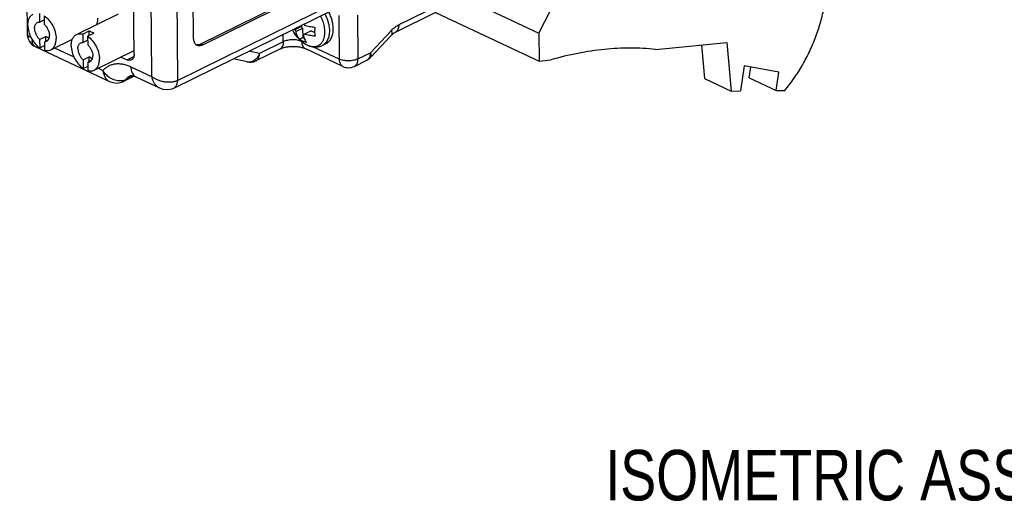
# Model space of a CAD drawing. Header units: inches. Extents: x 0 to 34, y 0 to 22.
# Tile 43 of 84: x 24.9 to 28.6, y 12.9 to 14.7. Entities that reach past the tile are written whole.
import ezdxf

# ---------------------------------------------------------------- set-up
doc = ezdxf.new("R2010")
doc.units = ezdxf.units.IN
doc.header["$LTSCALE"] = 1.87
doc.header["$MEASUREMENT"] = 0
doc.layers.get('0').update_dxf_attribs({"linetype": 'CONTINUOUS'})
doc.layers.add('02___PRT_ALL_AXES', color=7, linetype='CONTINUOUS')
doc.layers.add('DETAIL', color=7, linetype='CONTINUOUS')
doc.styles.get("Standard").update_dxf_attribs({"font": 'txt', "width": 0.8})

msp = doc.modelspace()

# ---------------------------------------------------------------- linework, layer by layer
at = {"color": 7, "linetype": 'CONTINUOUS'}
for p, q in [((24.937, 14.6785), (24.9081, 17.8146)), ((25.4736, 17.5867), (25.502, 14.5052)), ((25.3763, 17.5692), (25.4044, 14.5209)), ((25.3389, 14.6049), (25.3263, 15.9739)), ((25.556, 15.2715), (25.5616, 14.6667)), ((25.5901, 14.6435), (26.4069, 15.0455)), ((25.5972, 14.6401), (26.414, 15.0422)), ((26.4931, 14.8575), (26.8628, 14.6837)), ((26.8628, 14.6837), (26.9462, 14.8481)), ((25.502, 14.5052), (26.1087, 14.8038)), ((26.3364, 14.716), (26.4908, 14.7919)), ((24.9823, 14.7571), (24.9826, 14.7252)), ((25.1222, 14.6786), (25.2797, 14.7561)), ((25.4886, 14.4771), (26.0953, 14.7757)), ((26.323, 14.6878), (26.4773, 14.7638)), ((26.4736, 14.7619), (26.8638, 14.5785)), ((24.9826, 14.7252), (25.0006, 14.734)), ((25.0005, 14.7486), (25.0008, 14.7166)), ((26.1092, 14.7502), (26.1107, 14.5862)), ((26.1799, 14.7508), (26.1814, 14.5868)), ((25.1456, 14.6804), (25.1691, 14.692)), ((25.1456, 14.6804), (25.1459, 14.6484)), ((25.1638, 14.6719), (25.1873, 14.6835)), ((25.1693, 14.6746), (25.1691, 14.692)), ((25.9002, 14.6513), (25.9, 14.6795)), ((25.969, 14.7088), (25.944, 14.6965)), ((25.9733, 14.7015), (25.9483, 14.6893)), ((25.9641, 14.7111), (25.969, 14.7088)), ((25.969, 14.7088), (25.9733, 14.7015)), ((25.9733, 14.7015), (25.9736, 14.6674)), ((26.0052, 14.6918), (25.9802, 14.6795)), ((26.0052, 14.6918), (26.0186, 14.6855)), ((26.2284, 14.6099), (26.3074, 14.6939)), ((26.8628, 14.6837), (26.8638, 14.5785)), ((24.9832, 14.6599), (25.0068, 14.6715)), ((24.9832, 14.6599), (24.9835, 14.6279)), ((25.0014, 14.6513), (25.0154, 14.6582)), ((25.0014, 14.6513), (25.0017, 14.6194)), ((25.007, 14.6541), (25.0068, 14.6715)), ((25.025, 14.6211), (25.1068, 14.6614)), ((25.1459, 14.6484), (25.1639, 14.6573)), ((25.1638, 14.6719), (25.164, 14.6399)), ((25.5972, 14.6401), (25.5901, 14.6435)), ((25.9002, 14.6513), (25.8109, 14.6073)), ((25.9607, 14.661), (25.9736, 14.6674)), ((25.9736, 14.6674), (25.9794, 14.6646)), ((26.2292, 14.5923), (26.3083, 14.6763)), ((27.3019, 14.6222), (27.5705, 14.649)), ((27.5705, 14.649), (27.5863, 14.4657)), ((24.9659, 14.6335), (25.2462, 14.5017)), ((24.9835, 14.6279), (25.0015, 14.6368)), ((25.0396, 14.6283), (25.1122, 14.5942)), ((25.1883, 14.5444), (25.3388, 14.6185)), ((25.8109, 14.6073), (25.7713, 14.6162)), ((25.8868, 14.6231), (25.7974, 14.5791)), ((26.1247, 14.5583), (25.9849, 14.624)), ((26.1107, 14.5862), (26.012, 14.6326)), ((26.0475, 14.6374), (26.0475, 14.6374)), ((26.1814, 14.5868), (26.2284, 14.6099)), ((27.4746, 14.6394), (27.4855, 14.513)), ((25.1465, 14.5831), (25.17, 14.5947)), ((25.1465, 14.5831), (25.1468, 14.5512)), ((25.1647, 14.5746), (25.1786, 14.5815)), ((25.1647, 14.5746), (25.1649, 14.5426)), ((25.1702, 14.5773), (25.17, 14.5947)), ((25.2883, 14.5936), (25.3125, 14.5833)), ((25.3125, 14.5833), (25.3378, 14.5957)), ((25.7644, 14.5752), (25.7119, 14.587)), ((26.168, 14.5587), (26.2149, 14.5818)), ((26.8638, 14.5785), (26.9076, 14.5829)), ((25.1468, 14.5512), (25.1648, 14.56)), ((25.2029, 14.5516), (25.2217, 14.5427)), ((25.3267, 14.5575), (25.4044, 14.5209)), ((27.6349, 14.5607), (27.6217, 14.4661)), ((27.7653, 14.5368), (27.6349, 14.5607)), ((27.6548, 14.5153), (27.6605, 14.556)), ((27.7556, 14.4679), (27.7653, 14.5368)), ((25.2462, 14.5017), (25.2462, 14.5017)), ((25.2992, 14.502), (25.2993, 14.502)), ((25.3389, 14.5215), (25.2993, 14.502)), ((25.2993, 14.502), (25.3067, 14.5083)), ((25.3357, 14.5226), (25.3067, 14.5083)), ((25.3459, 14.519), (25.4342, 14.4775)), ((27.4855, 14.513), (27.5863, 14.4657)), ((27.6548, 14.5153), (27.7556, 14.4679)), ((25.4886, 14.4771), (25.4886, 14.4771)), ((27.5863, 14.4657), (27.6217, 14.4661)), ((27.7556, 14.4679), (27.7886, 14.4683))]:
    msp.add_line(p, q, dxfattribs=at)
for points in [[(24.937, 14.6785), (24.9376, 14.6715), (24.9401, 14.6618), (24.9448, 14.6522), (24.9519, 14.6433), (24.9614, 14.6359), (24.9659, 14.6335)], [(25.2462, 14.5018), (25.2583, 14.4975), (25.2751, 14.4958), (25.2917, 14.4989), (25.2993, 14.502)], [(25.4342, 14.4775), (25.4475, 14.4728), (25.4656, 14.4711), (25.4825, 14.4745), (25.4886, 14.4771)]]:
    msp.add_lwpolyline(points, dxfattribs=at)
for centre, radius, start, end in [((26.0991, 14.7893), 0.1411, 210.4992, 212.3971), ((25.9842, 14.75), 0.0669, 229.0585, 233.0323), ((26.0673, 14.7648), 0.1409, 208.9642, 212.3973), ((26.153, 14.4517), 0.2859, 127.1883, 128.2554), ((25.7754, 14.624), 0.05, 257.3075, 296.2115), ((26.1928, 14.6266), 0.05, 296.2079, 316.6989), ((26.1459, 14.6035), 0.05, 244.831, 296.2006)]:
    msp.add_arc(centre, radius, start, end, dxfattribs=at)
for points, knots in [([(27.7886, 14.4683), (27.7946, 14.4756), (27.8066, 14.4907), (27.8293, 14.522), (27.8555, 14.5635), (27.8829, 14.616), (27.9059, 14.6706), (27.9241, 14.7263), (27.9373, 14.7821), (27.9439, 14.8284), (27.9464, 14.8647), (27.9467, 14.8825), (27.9466, 14.8913)], [0, 0, 0, 0, 0.062009, 0.124893, 0.25248, 0.381442, 0.510418, 0.638024, 0.762932, 0.883937, 0.942664, 1, 1, 1, 1]), ([(24.9389, 14.7132), (24.9389, 14.7179), (24.9396, 14.727), (24.9433, 14.7393), (24.9488, 14.7478), (24.9543, 14.7527), (24.9574, 14.7546), (24.959, 14.7554)], [0, 0, 0, 0, 0.289507, 0.549286, 0.782353, 0.892268, 1, 1, 1, 1]), ([(26.0567, 14.7567), (26.0586, 14.753), (26.0622, 14.7456), (26.0666, 14.7342), (26.0701, 14.7226), (26.0717, 14.7148), (26.0723, 14.7109)], [0, 0, 0, 0, 0.254769, 0.507955, 0.757122, 1, 1, 1, 1]), ([(24.9641, 14.7014), (24.964, 14.7039), (24.9644, 14.7086), (24.9664, 14.7151), (24.9698, 14.7203), (24.973, 14.7227), (24.9746, 14.7236)], [0, 0, 0, 0, 0.289768, 0.549771, 0.783052, 1, 1, 1, 1]), ([(24.9746, 14.7236), (24.9758, 14.7242), (24.9785, 14.725), (24.9812, 14.7252), (24.9826, 14.7252)], [0, 0, 0, 0, 0.490036, 1, 1, 1, 1]), ([(25.0005, 14.7486), (25.007, 14.7441), (25.0191, 14.7327), (25.0331, 14.7117), (25.0425, 14.6881), (25.0451, 14.6714), (25.0451, 14.6633)], [0, 0, 0, 0, 0.237691, 0.495881, 0.756283, 1, 1, 1, 1]), ([(25.0008, 14.7166), (25.0037, 14.7141), (25.0089, 14.7081), (25.0149, 14.6978), (25.0189, 14.6866), (25.0199, 14.6789), (25.02, 14.6751)], [0, 0, 0, 0, 0.245415, 0.503706, 0.760039, 1, 1, 1, 1]), ([(25.198, 14.7156), (25.1987, 14.7174), (25.2016, 14.7252), (25.2026, 14.7336), (25.2026, 14.74)], [0, 0, 0, 0, 0.231983, 1, 1, 1, 1]), ([(26.0551, 14.6696), (26.0557, 14.6725), (26.0564, 14.677), (26.0569, 14.6831), (26.057, 14.6895), (26.0566, 14.6978), (26.0552, 14.708), (26.0528, 14.7183), (26.0496, 14.7287), (26.0456, 14.7389), (26.0424, 14.7455), (26.0407, 14.7488)], [0, 0, 0, 0, 0.10891, 0.165647, 0.223833, 0.344255, 0.469531, 0.598796, 0.731043, 0.865166, 1, 1, 1, 1]), ([(26.3074, 14.6939), (26.3118, 14.6985), (26.3208, 14.7068), (26.3312, 14.7134), (26.3364, 14.716)], [0, 0, 0, 0, 0.52151, 1, 1, 1, 1]), ([(26.323, 14.6878), (26.324, 14.6883), (26.3261, 14.6896), (26.3288, 14.692), (26.3311, 14.695), (26.3338, 14.6997), (26.3355, 14.7052), (26.3363, 14.7112), (26.3364, 14.7143), (26.3364, 14.716)], [0, 0, 0, 0, 0.107623, 0.217422, 0.331313, 0.450883, 0.710607, 0.851898, 1, 1, 1, 1]), ([(24.9496, 14.6684), (24.9487, 14.6687), (24.9469, 14.6692), (24.9443, 14.6702), (24.9421, 14.6713), (24.9403, 14.6725), (24.9389, 14.6739), (24.9378, 14.6753), (24.9372, 14.6769), (24.937, 14.678), (24.937, 14.6785)], [0, 0, 0, 0, 0.173374, 0.330157, 0.470494, 0.595604, 0.707583, 0.809522, 0.905365, 1, 1, 1, 1]), ([(24.9389, 14.7132), (24.939, 14.7051), (24.9416, 14.6884), (24.9509, 14.6648), (24.9649, 14.6437), (24.977, 14.6323), (24.9835, 14.6279)], [0, 0, 0, 0, 0.243717, 0.504119, 0.762309, 1, 1, 1, 1]), ([(24.9641, 14.7014), (24.9641, 14.6976), (24.9652, 14.6899), (24.9691, 14.6787), (24.9751, 14.6684), (24.9804, 14.6624), (24.9832, 14.6599)], [0, 0, 0, 0, 0.239961, 0.496294, 0.754585, 1, 1, 1, 1]), ([(25.1022, 14.6365), (25.1021, 14.6412), (25.1028, 14.6502), (25.1066, 14.6626), (25.1121, 14.671), (25.1176, 14.676), (25.1207, 14.6779), (25.1222, 14.6786)], [0, 0, 0, 0, 0.289507, 0.549286, 0.782353, 0.892268, 1, 1, 1, 1]), ([(25.1222, 14.6786), (25.1239, 14.6795), (25.1275, 14.6808), (25.1354, 14.6821), (25.1416, 14.6814), (25.1456, 14.6804)], [0, 0, 0, 0, 0.237631, 0.480743, 1, 1, 1, 1]), ([(25.1691, 14.692), (25.1707, 14.6916), (25.1771, 14.6896), (25.1831, 14.6863), (25.1873, 14.6835)], [0, 0, 0, 0, 0.234975, 1, 1, 1, 1]), ([(25.9607, 14.661), (25.9592, 14.6629), (25.9564, 14.667), (25.953, 14.6738), (25.9503, 14.6813), (25.9489, 14.6865), (25.9483, 14.6893)], [0, 0, 0, 0, 0.233463, 0.477274, 0.732579, 1, 1, 1, 1]), ([(25.9799, 14.7137), (25.983, 14.7128), (25.9893, 14.7111), (25.9991, 14.7091), (26.0093, 14.7076), (26.0161, 14.7069), (26.0196, 14.7066)], [0, 0, 0, 0, 0.23902, 0.486388, 0.740589, 1, 1, 1, 1]), ([(26.0199, 14.6724), (26.0165, 14.6727), (26.0096, 14.6734), (25.9994, 14.675), (25.9897, 14.6769), (25.9833, 14.6786), (25.9802, 14.6795)], [0, 0, 0, 0, 0.259411, 0.513612, 0.76098, 1, 1, 1, 1]), ([(26.0196, 14.7066), (26.0192, 14.7036), (26.0186, 14.6977), (26.0183, 14.6889), (26.0187, 14.6805), (26.0194, 14.6751), (26.0199, 14.6724)], [0, 0, 0, 0, 0.264278, 0.519689, 0.765179, 1, 1, 1, 1]), ([(26.0739, 14.6929), (26.0739, 14.6897), (26.0737, 14.6835), (26.0725, 14.6744), (26.0703, 14.666), (26.0673, 14.6583), (26.0635, 14.6515), (26.0596, 14.6466), (26.0562, 14.6432), (26.0534, 14.641), (26.0505, 14.639), (26.0485, 14.6379), (26.0475, 14.6374)], [0, 0, 0, 0, 0.148255, 0.289352, 0.422919, 0.549167, 0.668685, 0.782528, 0.83784, 0.892351, 0.946315, 1, 1, 1, 1]), ([(26.0723, 14.7109), (26.0728, 14.7079), (26.0736, 14.7019), (26.0739, 14.6959), (26.0739, 14.6929)], [0, 0, 0, 0, 0.508598, 1, 1, 1, 1]), ([(26.3083, 14.6763), (26.3087, 14.6767), (26.3094, 14.6776), (26.3101, 14.6793), (26.3104, 14.6812), (26.3105, 14.6834), (26.3102, 14.6857), (26.3093, 14.6893), (26.3083, 14.692), (26.3074, 14.6939)], [0, 0, 0, 0, 0.09049, 0.1856, 0.289237, 0.404207, 0.532364, 0.674543, 1, 1, 1, 1]), ([(26.3083, 14.6763), (26.3097, 14.6777), (26.3122, 14.6802), (26.3161, 14.6835), (26.3197, 14.686), (26.322, 14.6873), (26.323, 14.6878)], [0, 0, 0, 0, 0.308393, 0.582661, 0.815308, 1, 1, 1, 1]), ([(24.9659, 14.6335), (24.965, 14.6339), (24.9632, 14.635), (24.9609, 14.637), (24.959, 14.6395), (24.9575, 14.6424), (24.9565, 14.6457), (24.9558, 14.6493), (24.9555, 14.6533), (24.9556, 14.656), (24.9557, 14.6575)], [0, 0, 0, 0, 0.109767, 0.218899, 0.33042, 0.446886, 0.570422, 0.702963, 0.845934, 1, 1, 1, 1]), ([(25.0014, 14.6513), (25.0028, 14.6513), (25.0056, 14.6514), (25.0082, 14.6523), (25.0094, 14.6529)], [0, 0, 0, 0, 0.509964, 1, 1, 1, 1]), ([(25.0183, 14.6643), (25.0173, 14.6647), (25.0132, 14.6665), (25.0094, 14.6691), (25.0068, 14.6715)], [0, 0, 0, 0, 0.232897, 1, 1, 1, 1]), ([(25.0094, 14.6529), (25.0111, 14.6537), (25.0142, 14.6561), (25.0176, 14.6613), (25.0196, 14.6679), (25.02, 14.6726), (25.02, 14.6751)], [0, 0, 0, 0, 0.216948, 0.450229, 0.710232, 1, 1, 1, 1]), ([(25.025, 14.6211), (25.0266, 14.6219), (25.0297, 14.6238), (25.0352, 14.6287), (25.0407, 14.6371), (25.0445, 14.6495), (25.0452, 14.6585), (25.0451, 14.6633)], [0, 0, 0, 0, 0.107732, 0.217647, 0.450714, 0.710493, 1, 1, 1, 1]), ([(25.1273, 14.6247), (25.1273, 14.6271), (25.1277, 14.6319), (25.1297, 14.6384), (25.133, 14.6436), (25.1362, 14.646), (25.1379, 14.6468)], [0, 0, 0, 0, 0.289768, 0.549771, 0.783052, 1, 1, 1, 1]), ([(25.1379, 14.6468), (25.1391, 14.6474), (25.1417, 14.6483), (25.1445, 14.6485), (25.1459, 14.6484)], [0, 0, 0, 0, 0.490036, 1, 1, 1, 1]), ([(25.1638, 14.6719), (25.1703, 14.6674), (25.1824, 14.656), (25.1964, 14.635), (25.2057, 14.6113), (25.2083, 14.5946), (25.2084, 14.5866)], [0, 0, 0, 0, 0.237691, 0.495881, 0.756283, 1, 1, 1, 1]), ([(25.5616, 14.6667), (25.5616, 14.6645), (25.5619, 14.6602), (25.5636, 14.6525), (25.5662, 14.6471), (25.5685, 14.6443)], [0, 0, 0, 0, 0.274439, 0.533507, 1, 1, 1, 1]), ([(25.5685, 14.6443), (25.5695, 14.6431), (25.5715, 14.641), (25.5741, 14.6394), (25.5754, 14.6388)], [0, 0, 0, 0, 0.508168, 1, 1, 1, 1]), ([(25.5793, 14.6404), (25.5811, 14.6405), (25.5848, 14.6412), (25.5884, 14.6426), (25.5901, 14.6435)], [0, 0, 0, 0, 0.484239, 1, 1, 1, 1]), ([(25.9002, 14.6513), (25.9002, 14.6496), (25.9001, 14.6465), (25.8993, 14.6405), (25.8976, 14.635), (25.895, 14.6303), (25.8926, 14.6273), (25.8899, 14.6249), (25.8879, 14.6236), (25.8868, 14.6231)], [0, 0, 0, 0, 0.148102, 0.289393, 0.549117, 0.668687, 0.782578, 0.892377, 1, 1, 1, 1]), ([(25.9698, 14.6524), (25.9673, 14.6535), (25.962, 14.6554), (25.9534, 14.6574), (25.9442, 14.6585), (25.9347, 14.6588), (25.9253, 14.6582), (25.9162, 14.6567), (25.9078, 14.6545), (25.9026, 14.6524), (25.9002, 14.6513)], [0, 0, 0, 0, 0.113579, 0.237365, 0.368074, 0.502287, 0.636184, 0.766001, 0.888366, 1, 1, 1, 1]), ([(25.9731, 14.6538), (25.9709, 14.6548), (25.9666, 14.6571), (25.9625, 14.6596), (25.9607, 14.661)], [0, 0, 0, 0, 0.51787, 1, 1, 1, 1]), ([(25.9849, 14.624), (25.9838, 14.6245), (25.9818, 14.6257), (25.9791, 14.628), (25.9767, 14.6308), (25.974, 14.6354), (25.9722, 14.6407), (25.9712, 14.6465), (25.971, 14.6496), (25.9709, 14.6512)], [0, 0, 0, 0, 0.10804, 0.218185, 0.332296, 0.451926, 0.711285, 0.852245, 1, 1, 1, 1]), ([(25.9884, 14.648), (25.9857, 14.6488), (25.9805, 14.6506), (25.9755, 14.6527), (25.9731, 14.6538)], [0, 0, 0, 0, 0.513857, 1, 1, 1, 1]), ([(25.976, 14.6762), (25.9766, 14.6735), (25.9779, 14.6683), (25.9807, 14.6608), (25.9841, 14.654), (25.9869, 14.6499), (25.9884, 14.648)], [0, 0, 0, 0, 0.267421, 0.522726, 0.766537, 1, 1, 1, 1]), ([(26.0041, 14.6341), (26.0071, 14.6334), (26.0115, 14.6328), (26.0174, 14.6328), (26.0216, 14.6332), (26.0257, 14.6341), (26.0296, 14.6354), (26.0333, 14.6371), (26.0368, 14.6392), (26.04, 14.6418), (26.043, 14.6447), (26.0458, 14.648), (26.0483, 14.6517), (26.0504, 14.6557), (26.053, 14.6616), (26.0544, 14.6663), (26.0551, 14.6696)], [0, 0, 0, 0, 0.129152, 0.190858, 0.251012, 0.309982, 0.368183, 0.426068, 0.484102, 0.542744, 0.602424, 0.663534, 0.726409, 0.791324, 0.85849, 1, 1, 1, 1]), ([(25.0017, 14.6194), (25.0057, 14.6183), (25.0119, 14.6176), (25.0197, 14.6189), (25.0234, 14.6203), (25.025, 14.6211)], [0, 0, 0, 0, 0.519257, 0.762369, 1, 1, 1, 1]), ([(25.1022, 14.6365), (25.1022, 14.6284), (25.1048, 14.6117), (25.1142, 14.588), (25.1281, 14.567), (25.1403, 14.5556), (25.1468, 14.5512)], [0, 0, 0, 0, 0.243717, 0.504119, 0.762309, 1, 1, 1, 1]), ([(25.1273, 14.6247), (25.1273, 14.6209), (25.1284, 14.6131), (25.1324, 14.602), (25.1384, 14.5916), (25.1436, 14.5857), (25.1465, 14.5831)], [0, 0, 0, 0, 0.239961, 0.496294, 0.754585, 1, 1, 1, 1]), ([(25.164, 14.6399), (25.1669, 14.6373), (25.1722, 14.6314), (25.1782, 14.6211), (25.1821, 14.6099), (25.1832, 14.6021), (25.1832, 14.5984)], [0, 0, 0, 0, 0.245415, 0.503706, 0.760039, 1, 1, 1, 1]), ([(25.3389, 14.6049), (25.3389, 14.6024), (25.3386, 14.5977), (25.3369, 14.5922), (25.3348, 14.5885), (25.333, 14.5862), (25.3309, 14.5843), (25.3293, 14.5833), (25.3285, 14.5829)], [0, 0, 0, 0, 0.289155, 0.548949, 0.668562, 0.782499, 0.892342, 1, 1, 1, 1]), ([(25.572, 14.6408), (25.5732, 14.6406), (25.5756, 14.6402), (25.5781, 14.6402), (25.5793, 14.6404)], [0, 0, 0, 0, 0.491715, 1, 1, 1, 1]), ([(25.5754, 14.6388), (25.5769, 14.6381), (25.5804, 14.637), (25.5859, 14.6368), (25.5916, 14.6378), (25.5954, 14.6392), (25.5972, 14.6401)], [0, 0, 0, 0, 0.231622, 0.472234, 0.72734, 1, 1, 1, 1]), ([(25.8109, 14.6073), (25.81, 14.6049), (25.8079, 14.6002), (25.8028, 14.5916), (25.7977, 14.5861), (25.7939, 14.5831)], [0, 0, 0, 0, 0.259391, 0.514388, 1, 1, 1, 1]), ([(25.7974, 14.5791), (25.7985, 14.5796), (25.8005, 14.5809), (25.8033, 14.5833), (25.8056, 14.5863), (25.8083, 14.591), (25.8099, 14.5965), (25.8108, 14.6025), (25.8109, 14.6057), (25.8109, 14.6073)], [0, 0, 0, 0, 0.107625, 0.217427, 0.331322, 0.450897, 0.710614, 0.8519, 1, 1, 1, 1]), ([(25.9849, 14.624), (25.9835, 14.6246), (25.9806, 14.6258), (25.9757, 14.6275), (25.9701, 14.629), (25.9616, 14.6309), (25.9501, 14.6324), (25.9358, 14.6329), (25.9214, 14.6321), (25.9099, 14.6304), (25.9015, 14.6284), (25.8959, 14.6268), (25.8911, 14.625), (25.8881, 14.6237), (25.8868, 14.6231)], [0, 0, 0, 0, 0.043864, 0.095639, 0.153906, 0.217357, 0.354884, 0.499904, 0.644935, 0.782498, 0.845975, 0.904275, 0.956094, 1, 1, 1, 1]), ([(25.9936, 14.6377), (25.9958, 14.6368), (26.0001, 14.6351), (26.0069, 14.6331), (26.0138, 14.6319), (26.0207, 14.6314), (26.0276, 14.6317), (26.0345, 14.6327), (26.0411, 14.6346), (26.0454, 14.6364), (26.0475, 14.6374)], [0, 0, 0, 0, 0.127437, 0.253584, 0.378847, 0.503487, 0.627797, 0.751909, 0.875968, 1, 1, 1, 1]), ([(25.9936, 14.6377), (25.9945, 14.6374), (25.9979, 14.6359), (26.0015, 14.6348), (26.0041, 14.6341)], [0, 0, 0, 0, 0.257567, 1, 1, 1, 1]), ([(26.2284, 14.6099), (26.2284, 14.6077), (26.2281, 14.6034), (26.2273, 14.5992), (26.2268, 14.5973)], [0, 0, 0, 0, 0.51708, 1, 1, 1, 1]), ([(26.2292, 14.5923), (26.2296, 14.5927), (26.2303, 14.5937), (26.231, 14.5953), (26.2313, 14.5973), (26.2314, 14.5994), (26.2311, 14.6018), (26.2302, 14.6054), (26.2292, 14.6081), (26.2284, 14.6099)], [0, 0, 0, 0, 0.09049, 0.1856, 0.289237, 0.404207, 0.532364, 0.674543, 1, 1, 1, 1]), ([(27.3019, 14.6222), (27.2704, 14.6256), (27.2059, 14.629), (27.1079, 14.624), (27.0077, 14.609), (26.9411, 14.5926), (26.9076, 14.5829)], [0, 0, 0, 0, 0.238848, 0.484366, 0.737768, 1, 1, 1, 1]), ([(25.1647, 14.5746), (25.166, 14.5745), (25.1688, 14.5747), (25.1714, 14.5756), (25.1727, 14.5762)], [0, 0, 0, 0, 0.509964, 1, 1, 1, 1]), ([(25.1816, 14.5876), (25.1806, 14.5879), (25.1764, 14.5897), (25.1726, 14.5924), (25.17, 14.5947)], [0, 0, 0, 0, 0.232897, 1, 1, 1, 1]), ([(25.1727, 14.5762), (25.1743, 14.577), (25.1775, 14.5794), (25.1809, 14.5846), (25.1829, 14.5911), (25.1832, 14.5959), (25.1832, 14.5984)], [0, 0, 0, 0, 0.216948, 0.450229, 0.710232, 1, 1, 1, 1]), ([(25.1883, 14.5444), (25.1899, 14.5452), (25.1929, 14.5471), (25.1985, 14.552), (25.2039, 14.5604), (25.2077, 14.5728), (25.2084, 14.5818), (25.2084, 14.5866)], [0, 0, 0, 0, 0.107732, 0.217647, 0.450714, 0.710493, 1, 1, 1, 1]), ([(25.2217, 14.5427), (25.2247, 14.5462), (25.2311, 14.5526), (25.2423, 14.5602), (25.2547, 14.5655), (25.2681, 14.5686), (25.2822, 14.5693), (25.2942, 14.568), (25.304, 14.5658), (25.3142, 14.5628), (25.3217, 14.5598), (25.3267, 14.5575)], [0, 0, 0, 0, 0.119845, 0.236814, 0.353142, 0.471302, 0.593497, 0.721555, 0.78828, 0.856926, 1, 1, 1, 1]), ([(25.3285, 14.5829), (25.3273, 14.5824), (25.3249, 14.5815), (25.3209, 14.5812), (25.3167, 14.5818), (25.3139, 14.5827), (25.3125, 14.5833)], [0, 0, 0, 0, 0.230699, 0.470122, 0.725414, 1, 1, 1, 1]), ([(25.7939, 14.5831), (25.7918, 14.5813), (25.7872, 14.5783), (25.7796, 14.5753), (25.7719, 14.5741), (25.7668, 14.5746), (25.7644, 14.5752)], [0, 0, 0, 0, 0.265625, 0.518774, 0.762016, 1, 1, 1, 1]), ([(26.1814, 14.5868), (26.179, 14.5856), (26.1737, 14.5835), (26.1651, 14.5813), (26.1558, 14.5799), (26.1461, 14.5793), (26.1365, 14.5797), (26.1271, 14.5809), (26.1185, 14.583), (26.1132, 14.585), (26.1107, 14.5862)], [0, 0, 0, 0, 0.112091, 0.235102, 0.365602, 0.500051, 0.634496, 0.764979, 0.88795, 1, 1, 1, 1]), ([(26.1107, 14.5862), (26.1107, 14.5846), (26.1109, 14.5814), (26.1118, 14.5755), (26.1136, 14.57), (26.1164, 14.5653), (26.1188, 14.5624), (26.1215, 14.56), (26.1236, 14.5588), (26.1247, 14.5583)], [0, 0, 0, 0, 0.148069, 0.289336, 0.549041, 0.668618, 0.782526, 0.892348, 1, 1, 1, 1]), ([(26.168, 14.5587), (26.1691, 14.5592), (26.1711, 14.5604), (26.1738, 14.5629), (26.1762, 14.5658), (26.1788, 14.5706), (26.1805, 14.5761), (26.1813, 14.582), (26.1815, 14.5852), (26.1814, 14.5868)], [0, 0, 0, 0, 0.107623, 0.21742, 0.33131, 0.450881, 0.710609, 0.851901, 1, 1, 1, 1]), ([(26.2218, 14.5874), (26.2209, 14.5862), (26.2188, 14.584), (26.2162, 14.5824), (26.2149, 14.5818)], [0, 0, 0, 0, 0.507576, 1, 1, 1, 1]), ([(26.2268, 14.5973), (26.2262, 14.5954), (26.2249, 14.5919), (26.2229, 14.5888), (26.2218, 14.5874)], [0, 0, 0, 0, 0.518843, 1, 1, 1, 1]), ([(25.1649, 14.5426), (25.1689, 14.5416), (25.1751, 14.5409), (25.183, 14.5422), (25.1866, 14.5436), (25.1883, 14.5444)], [0, 0, 0, 0, 0.519257, 0.762369, 1, 1, 1, 1]), ([(25.2217, 14.5427), (25.222, 14.5404), (25.2227, 14.5358), (25.2244, 14.5291), (25.2267, 14.5229), (25.2296, 14.5173), (25.2331, 14.5123), (25.237, 14.5079), (25.2414, 14.5044), (25.2446, 14.5025), (25.2462, 14.5017)], [0, 0, 0, 0, 0.143151, 0.281075, 0.413455, 0.540276, 0.661656, 0.778063, 0.890429, 1, 1, 1, 1]), ([(25.2522, 14.5127), (25.2491, 14.5144), (25.2438, 14.5179), (25.2369, 14.5236), (25.2293, 14.5314), (25.2244, 14.538), (25.2217, 14.5427)], [0, 0, 0, 0, 0.246322, 0.4337, 0.622514, 1, 1, 1, 1]), ([(25.3267, 14.5575), (25.3267, 14.5549), (25.3271, 14.5488), (25.329, 14.5395), (25.3318, 14.5332), (25.3335, 14.5305)], [0, 0, 0, 0, 0.273283, 0.654343, 1, 1, 1, 1]), ([(25.3335, 14.5305), (25.335, 14.528), (25.3377, 14.5245), (25.3422, 14.521), (25.3446, 14.5196), (25.3459, 14.519)], [0, 0, 0, 0, 0.512792, 0.758178, 1, 1, 1, 1]), ([(25.2929, 14.5041), (25.2896, 14.5036), (25.2828, 14.5033), (25.2725, 14.5046), (25.2621, 14.5077), (25.2554, 14.5108), (25.2522, 14.5127)], [0, 0, 0, 0, 0.235016, 0.48043, 0.73589, 1, 1, 1, 1]), ([(25.3067, 14.5083), (25.3046, 14.5073), (25.3001, 14.5055), (25.2954, 14.5045), (25.2929, 14.5041)], [0, 0, 0, 0, 0.492404, 1, 1, 1, 1]), ([(25.3067, 14.5083), (25.3091, 14.5115), (25.3131, 14.5159), (25.3193, 14.5206), (25.3227, 14.5225), (25.3244, 14.5234)], [0, 0, 0, 0, 0.508541, 0.755491, 1, 1, 1, 1]), ([(25.3244, 14.5234), (25.3244, 14.5234), (25.3245, 14.5234), (25.3247, 14.5235), (25.325, 14.5236), (25.3257, 14.5238), (25.327, 14.5239), (25.3291, 14.524), (25.332, 14.5236), (25.3359, 14.5228), (25.3406, 14.5213), (25.3441, 14.5199), (25.3459, 14.519)], [0, 0, 0, 0, 0.005882, 0.015486, 0.029586, 0.049072, 0.108121, 0.200163, 0.330432, 0.504653, 0.727199, 1, 1, 1, 1]), ([(25.4044, 14.5209), (25.4049, 14.5188), (25.406, 14.5145), (25.408, 14.5083), (25.4105, 14.5025), (25.4135, 14.497), (25.4168, 14.4921), (25.4217, 14.4862), (25.4259, 14.4825), (25.429, 14.4804)], [0, 0, 0, 0, 0.137522, 0.271769, 0.402506, 0.529656, 0.653031, 0.772488, 1, 1, 1, 1]), ([(25.502, 14.5052), (25.4986, 14.5036), (25.4912, 14.5009), (25.4791, 14.4987), (25.4661, 14.4984), (25.4549, 14.4996), (25.446, 14.5013), (25.4393, 14.5031), (25.4328, 14.5052), (25.4265, 14.5077), (25.4205, 14.5105), (25.4129, 14.5147), (25.4077, 14.5183), (25.4044, 14.5209)], [0, 0, 0, 0, 0.109493, 0.228474, 0.354945, 0.486228, 0.552738, 0.619289, 0.685505, 0.751041, 0.815561, 0.878721, 1, 1, 1, 1]), ([(25.4886, 14.4771), (25.4897, 14.4776), (25.4917, 14.4788), (25.4944, 14.4813), (25.4968, 14.4842), (25.4987, 14.4877), (25.5002, 14.4916), (25.5017, 14.4974), (25.5021, 14.5021), (25.502, 14.5052)], [0, 0, 0, 0, 0.10769, 0.217395, 0.33117, 0.450686, 0.577097, 0.711089, 1, 1, 1, 1]), ([(25.429, 14.4804), (25.4294, 14.4802), (25.4311, 14.4791), (25.4328, 14.4781), (25.4342, 14.4775)], [0, 0, 0, 0, 0.252502, 1, 1, 1, 1])]:
    msp.add_open_spline(points, degree=3, knots=knots, dxfattribs=at)
at = {"layer": '02___PRT_ALL_AXES', "color": 7, "linetype": 'CONTINUOUS'}
msp.add_line((26.0621, 14.6446), (26.0475, 14.6374), dxfattribs=at)
msp.add_arc((26.0402, 14.7436), 0.1157, 204.0086, 246.2314, dxfattribs=at)
for points, knots in [([(26.0885, 14.7001), (26.0885, 14.7027), (26.0883, 14.7079), (26.0874, 14.7158), (26.086, 14.7239), (26.084, 14.732), (26.0816, 14.7401), (26.0787, 14.7482), (26.0753, 14.7562), (26.0727, 14.7613), (26.0714, 14.7639)], [0, 0, 0, 0, 0.115982, 0.235598, 0.358302, 0.483614, 0.611032, 0.739975, 0.869836, 1, 1, 1, 1]), ([(26.0621, 14.6446), (26.0631, 14.6451), (26.0652, 14.6462), (26.0681, 14.6482), (26.0708, 14.6505), (26.0743, 14.6538), (26.0782, 14.6587), (26.082, 14.6655), (26.085, 14.6732), (26.0871, 14.6816), (26.0883, 14.6907), (26.0886, 14.6969), (26.0885, 14.7001)], [0, 0, 0, 0, 0.053686, 0.107651, 0.162161, 0.217472, 0.331314, 0.450829, 0.577076, 0.710643, 0.851742, 1, 1, 1, 1])]:
    msp.add_open_spline(points, degree=3, knots=knots, dxfattribs=at)

# ---------------------------------------------------------------- texts
at = {"layer": 'DETAIL', "color": 2, "linetype": 'CONTINUOUS', "insert": (27.1122, 13.1154), "char_height": 0.19, "width": 3.496, "attachment_point": 1, "line_spacing_factor": 0.9}
msp.add_mtext('ISOMETRIC ASSEMBLY VIEW', dxfattribs=at)

doc.saveas('drawing.dxf')
